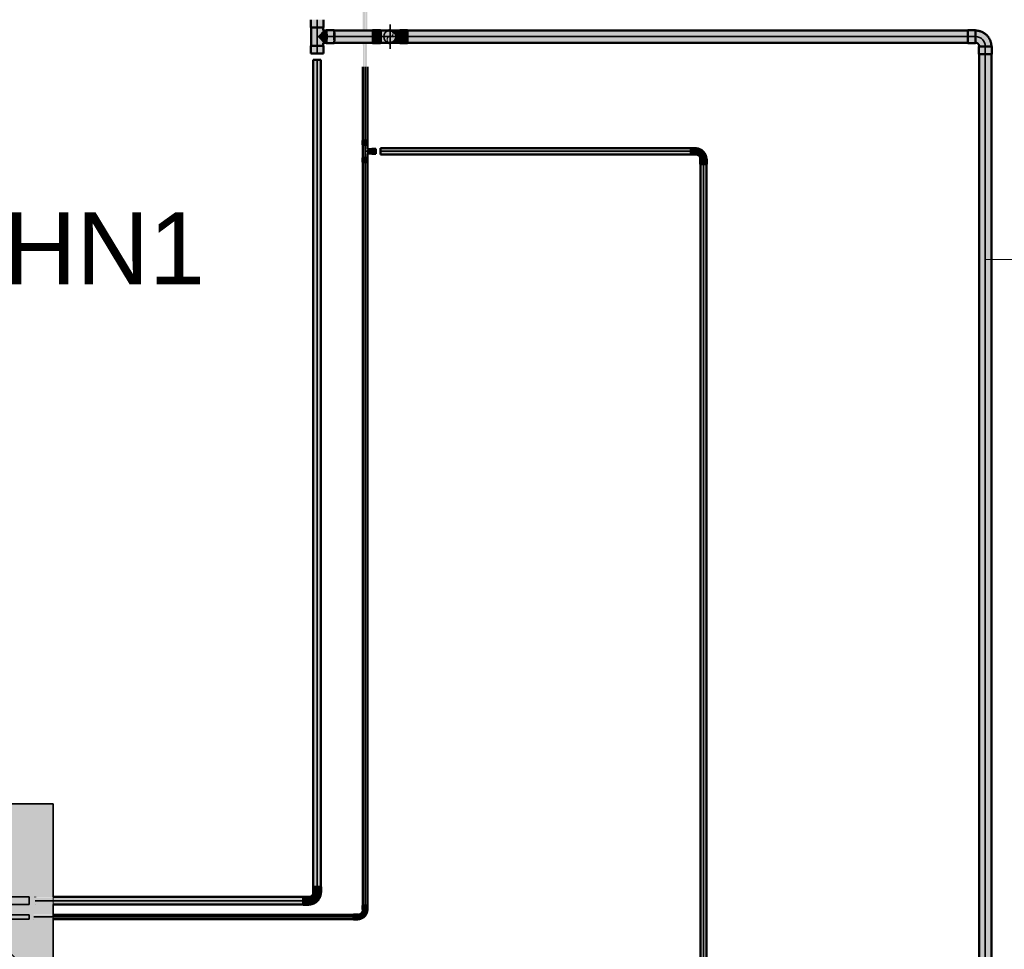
# Model space of a CAD drawing. Header units: millimetres. Extents: x -31934 to 32637, y -11608 to 10611.
# Tile 48 of 59: x 21453 to 23504, y -6554 to -4618. Entities that reach past the tile are written whole.
import ezdxf

# ---------------------------------------------------------------- set-up
doc = ezdxf.new("R2010")
doc.units = ezdxf.units.MM
doc.linetypes.add('Centro', pattern=[30, 12, -6, 6, -6])
doc.linetypes.add('Oculto 1_5', pattern=[2.2, 1.5, -0.7])
for name, color, linetype, lineweight in [('A-DETL', 90, 'Oculto 1_5', 9), ('M-EQPM', 50, 'Continuous', 35), ('M-EQPM-IDEN', 50, 'Continuous', 9), ('P-PIPE', 3, 'Continuous', 50), ('P-PIPE-CNTR', 3, 'Centro', 35), ('P-PIPE-IDEN', 2, 'Continuous', 9)]:
    doc.layers.add(name, color=color, linetype=linetype, lineweight=lineweight)
doc.styles.add('Arial', font='arial.ttf', dxfattribs={"height": 150})

# ---------------------------------------------------------------- blocks, each defined once
blk = doc.blocks.new('Cotovelo - Soldado - CU - Padrão-1101247-PAVIMENTO TÉRREO TUBULAÇÃO FRIGORIGENA')
at = {"layer": 'P-PIPE', "lineweight": 9}
for points in [[(-13.4, 20.3), (13.4, 20.3), (12.9, 36.4), (-13.4, 36.4)], [(-36.4, -13.4), (-20.3, -12.9), (-20.3, 13.4), (-36.4, 12.9), (-36.4, -12.9)], [(-20.3, -11.8), (-20.3, -11.9), (-13.1, -10.8), (-3.8, -8.3), (8.5, 4.7), (11.6, 20.3), (-11.9, 20.3), (-12.9, 19.8), (-14.9, 14.9), (-20.3, 12.7), (-20.3, 11.6), (-20.3, -11.6)]]:
    blk.add_hatch(color=160, dxfattribs=at).paths.add_polyline_path(points)
at = {"layer": 'P-PIPE', "color": 5}
for p, q in [((-13.4, 36.4), (-13.4, 20.3)), ((13.4, 36.4), (-13.4, 36.4)), ((13.4, 20.3), (13.4, 36.4)), ((-20.3, 13.4), (-36.4, 13.4)), ((-36.4, 13.4), (-36.4, -13.4)), ((-20.3, -13.4), (-20.3, 13.4)), ((-13.4, 20.3), (13.4, 20.3)), ((-36.4, -13.4), (-20.3, -13.4))]:
    blk.add_line(p, q, dxfattribs=at)
at = {"layer": 'P-PIPE', "color": 5, "flags": 128}
for points in [[(-12.7, 20.3), (-12.7, 20), (-12.7, 19.7), (-12.8, 19.4), (-12.8, 19.1), (-12.9, 18.8), (-12.9, 18.5), (-13, 18.2), (-13.1, 17.9), (-13.2, 17.6), (-13.3, 17.3), (-13.4, 17), (-13.6, 16.8), (-13.7, 16.5), (-13.9, 16.3), (-14, 16), (-14.2, 15.8), (-14.4, 15.5), (-14.6, 15.3), (-14.8, 15.1), (-15, 14.8), (-15.2, 14.6), (-15.4, 14.4), (-15.7, 14.2), (-15.9, 14.1), (-16.2, 13.9), (-16.4, 13.7), (-16.7, 13.6), (-17, 13.5), (-17.2, 13.3), (-17.5, 13.2), (-17.8, 13.1), (-18.1, 13), (-18.4, 12.9), (-18.7, 12.9), (-19, 12.8), (-19.3, 12.8), (-19.6, 12.7), (-19.9, 12.7), (-20.2, 12.7), (-20.3, 12.7)], [(-20.3, -12.7), (-19, -12.7), (-17.6, -12.6), (-16.3, -12.5), (-15, -12.3), (-13.7, -12), (-12.4, -11.8), (-11.2, -11.4), (-9.9, -11), (-8.7, -10.6), (-7.4, -10.1), (-6.2, -9.6), (-5, -9), (-3.9, -8.3), (-2.8, -7.7), (-1.7, -6.9), (-0.6, -6.2), (0.5, -5.4), (1.5, -4.5), (2.4, -3.6), (3.4, -2.7), (4.3, -1.7), (5.1, -0.7), (6, 0.3), (6.7, 1.4), (7.5, 2.5), (8.2, 3.6), (8.8, 4.7), (9.4, 5.9), (10, 7.1), (10.5, 8.3), (10.9, 9.6), (11.3, 10.8), (11.7, 12.1), (12, 13.4), (12.2, 14.7), (12.4, 16), (12.6, 17.3), (12.7, 18.6), (12.7, 19.9), (12.7, 20.3)]]:
    blk.add_lwpolyline(points, dxfattribs=at)
blk = doc.blocks.new('Midea_VRF_Indoor_4-way Cassette_MI-90_100_112_140_Q4_DHN1-D _2nd DC_ - MI2-112Q4DHN1-V6-PAVIMENTO TÉRREO TUBULAÇÃO FRIGORIGENA')
at = {"layer": 'M-EQPM', "linetype": 'Oculto 1_5', "lineweight": 9}
h = blk.add_hatch(color=256, dxfattribs=at)
h.paths.add_polyline_path([(129.4, -475), (475, -475), (475, 234.6), (434.7, 235.3), (434.7, 244.2), (475, 244.2), (475, 265.3), (437.7, 266.3), (437.7, 281.1), (475, 281.1), (475, 475), (-475, 475), (-475, -475), (-229.6, -475)])
h.paths.add_polyline_path([(229.6, -440.4), (-229.6, -440.4), (-415, -255), (-415, 255), (-206.4, 463.6), (206.4, 463.6), (335, 335), (335, 281.2), (425, 280.1), (425, 265.3), (335, 265.3), (335, 244.2), (425, 243.5), (425, 234.6), (335, 234.6), (335, 215), (425, 125), (425, -165), (335, -255), (335, -269), (425, -269.5), (425, -301), (335, -301), (335, -335)])
for points in [[(-229.6, -440.4), (229.6, -440.4), (335, -335), (335, -255), (425, -165), (425, 125), (335, 215), (335, 335), (206.4, 463.6), (-206.4, 463.6), (-415, 255), (-415, -255)], [(425, 265.3), (425, 281.2), (335, 280.1), (335, 265.3)], [(335, 234.6), (425, 235.3), (425, 244.2), (335, 243.5), (335, 234.8)], [(335, -301), (425, -300.5), (425, -269), (335, -269.5), (335, -300.5)]]:
    blk.add_hatch(color=256, dxfattribs=at).paths.add_polyline_path(points)
at = {"layer": 'A-DETL'}
for p, q in [((475, 265.3), (475, 281.1)), ((475, 281.1), (475, 265.3)), ((425, 244), (425, 244.2)), ((425, 234.6), (425, 234.8)), ((475, 234.9), (475, 243.9)), ((475, 243.9), (475, 234.9))]:
    blk.add_line(p, q, dxfattribs=at)
at = {"layer": 'M-EQPM'}
for p, q in [((0, 475), (-475, 475)), ((-475, 475), (-475, -475)), ((-475, -475), (-475, 475)), ((-475, 475), (475, 475)), ((475, 475), (0, 475)), ((475, 281.1), (475, 475)), ((475, 475), (475, 281.1)), ((-206.4, 463.6), (-415, 255)), ((-415, 255), (-206.4, 463.6)), ((206.4, 463.6), (-206.4, 463.6)), ((-206.4, 463.6), (206.4, 463.6)), ((335, 335), (206.4, 463.6)), ((206.4, 463.6), (335, 335)), ((335, 215), (335, 335)), ((335, 335), (335, 215)), ((425, 281.2), (335, 281.2)), ((425, 265.3), (425, 281.2)), ((-415, 255), (-415, -255)), ((-415, -255), (-415, 255)), ((335, 265.3), (425, 265.3)), ((475, 244), (475, 265.3)), ((475, 265.3), (475, 244)), ((425, 244.2), (335, 244.2)), ((335, 234.6), (425, 234.6)), ((425, 234.6), (425, 244.2)), ((475, -475), (475, 234.8)), ((475, 234.8), (475, -475)), ((425, 125), (335, 215)), ((335, 215), (425, 125)), ((425, -165), (425, 125)), ((425, 125), (425, -165)), ((335, -255), (425, -165)), ((425, -165), (335, -255)), ((-415, -255), (-229.6, -440.4)), ((-229.6, -440.4), (-415, -255)), ((335, -335), (335, -255)), ((335, -255), (335, -335)), ((425, -269), (335, -269)), ((425, -301), (425, -269)), ((335, -301), (425, -301)), ((229.6, -440.4), (335, -335)), ((335, -335), (229.6, -440.4)), ((-229.6, -440.4), (229.6, -440.4)), ((229.6, -440.4), (-229.6, -440.4)), ((-475, -475), (475, -475)), ((475, -475), (-475, -475))]:
    blk.add_line(p, q, dxfattribs=at)
blk = doc.blocks.new('Cotovelo - Soldado - CU - Padrão-V80-PAVIMENTO TÉRREO TUBULAÇÃO FRIGORIGENA')
at = {"layer": 'P-PIPE', "lineweight": 9}
for points in [[(22058.7, -6459.9), (22067.7, -6457.6), (22076.9, -6448.3), (22079.3, -6439.4), (22078.3, -6435.7), (22065, -6435.8), (22064.3, -6435.9), (22061.7, -6442.3), (22055.7, -6445.6), (22055.1, -6446.4), (22055.1, -6459.1)], [(22072.4, -6435.7), (22080.6, -6435.7), (22079.7, -6424), (22064.2, -6424), (22065, -6435.7), (22070.2, -6435.7)], [(22055.1, -6461.2), (22055.1, -6444.8), (22043.4, -6445.6), (22043.4, -6461.2)]]:
    blk.add_hatch(color=160, dxfattribs=at).paths.add_polyline_path(points)
at = {"layer": 'A-DETL', "color": 160, "linetype": 'Continuous'}
blk.add_line((22055.2, -6445.1), (22055.1, -6445.1), dxfattribs=at)
at = {"layer": 'P-PIPE', "color": 5}
for p, q in [((22063.9, -6424), (22063.9, -6435.7)), ((22080.9, -6424), (22063.9, -6424)), ((22064.2, -6424), (22063.9, -6424)), ((22063.9, -6435.7), (22064.2, -6435.7)), ((22063.9, -6435.7), (22080.9, -6435.7)), ((22080.9, -6424), (22080.6, -6424)), ((22080.6, -6435.7), (22080.9, -6435.7)), ((22080.9, -6435.7), (22080.9, -6424)), ((22055.1, -6444.5), (22043.4, -6444.5)), ((22043.4, -6461.5), (22055.1, -6461.5))]:
    blk.add_line(p, q, dxfattribs=at)
at = {"layer": 'P-PIPE', "color": 5, "flags": 128}
for points in [[(22055.1, -6460.9), (22056.1, -6460.9), (22057.1, -6460.9), (22058.1, -6460.8), (22059.1, -6460.6), (22060.1, -6460.4), (22061.1, -6460.2), (22062, -6460), (22063, -6459.7), (22064, -6459.3), (22064.9, -6458.9), (22065.8, -6458.5), (22066.7, -6458.1), (22067.6, -6457.6), (22068.5, -6457.1), (22069.3, -6456.5), (22070.1, -6455.9), (22070.9, -6455.3), (22071.7, -6454.7), (22072.5, -6454), (22073.2, -6453.3), (22073.9, -6452.5), (22074.5, -6451.8), (22075.1, -6451), (22075.7, -6450.2), (22076.3, -6449.3), (22076.8, -6448.5), (22077.3, -6447.6), (22077.8, -6446.7), (22078.2, -6445.8), (22078.6, -6444.8), (22078.9, -6443.9), (22079.2, -6442.9), (22079.5, -6441.9), (22079.7, -6441), (22079.9, -6440), (22080.1, -6439), (22080.2, -6438), (22080.3, -6437), (22080.3, -6436), (22080.3, -6435.7)], [(22064.4, -6435.7), (22064.4, -6436.1), (22064.4, -6436.4), (22064.4, -6436.8), (22064.3, -6437.2), (22064.3, -6437.5), (22064.2, -6437.9), (22064.1, -6438.3), (22064, -6438.6), (22063.8, -6439), (22063.7, -6439.3), (22063.5, -6439.7), (22063.4, -6440), (22063.2, -6440.3), (22063, -6440.7), (22062.8, -6441), (22062.6, -6441.3), (22062.4, -6441.6), (22062.1, -6441.9), (22061.9, -6442.1), (22061.6, -6442.4), (22061.3, -6442.7), (22061, -6442.9), (22060.7, -6443.1), (22060.4, -6443.4), (22060.1, -6443.6), (22059.8, -6443.8), (22059.5, -6444), (22059.1, -6444.1), (22058.8, -6444.3), (22058.5, -6444.4), (22058.1, -6444.6), (22057.7, -6444.7), (22057.4, -6444.8), (22057, -6444.9), (22056.6, -6444.9), (22056.3, -6445), (22055.9, -6445), (22055.5, -6445.1), (22055.2, -6445.1), (22055.1, -6445.1)]]:
    blk.add_lwpolyline(points, dxfattribs=at)
at = {"layer": 'P-PIPE', "color": 5}
for centre, start_param, end_param in [((22043.4, -6453), 3.141593, 6.283185), ((22043.4, -6453), 0, 0.261799), ((22043.4, -6453), 2.879793, 3.141593), ((22055.1, -6453), 0, 0.261799), ((22055.1, -6453), 3.141593, 6.283185), ((22055.1, -6453), 2.879793, 3.141593)]:
    blk.add_ellipse(centre, major_axis=(0, 8.49), ratio=0.000014, start_param=start_param, end_param=end_param, dxfattribs=at)
blk = doc.blocks.new('Cotovelo - Soldado - CU - Padrão-V81-PAVIMENTO TÉRREO TUBULAÇÃO FRIGORIGENA')
at = {"layer": 'P-PIPE', "lineweight": 9}
for points in [[(22160.1, -6490.3), (22171.2, -6485.7), (22175.9, -6474.5), (22173.7, -6471.4), (22168.7, -6472), (22167.6, -6471.4), (22164.5, -6478.9), (22157.9, -6482.2), (22157, -6483.2), (22157.7, -6489.4)], [(22176.9, -6471.4), (22176.1, -6462.8), (22167.8, -6462.8), (22168.7, -6471.4), (22176.1, -6471.4)], [(22157, -6491.4), (22157, -6482.2), (22148.3, -6483.1), (22148.3, -6491.4)]]:
    blk.add_hatch(color=20, dxfattribs=at).paths.add_polyline_path(points)
at = {"layer": 'A-DETL', "color": 20, "linetype": 'Continuous'}
for p, q in [((22167.3, -6462.8), (22167.1, -6462.8)), ((22167.3, -6462.8), (22167.1, -6462.8)), ((22167.1, -6471.4), (22167.3, -6471.4)), ((22167.1, -6471.4), (22167.3, -6471.4)), ((22177.6, -6462.8), (22177.4, -6462.8)), ((22177.4, -6471.4), (22177.6, -6471.4)), ((22177.6, -6462.8), (22177.4, -6462.8)), ((22177.4, -6471.4), (22177.6, -6471.4)), ((22157.1, -6482), (22157, -6482))]:
    blk.add_line(p, q, dxfattribs=at)
for centre, start_param, end_param in [((22148.3, -6486.8), 6.021386, 6.283185), ((22148.3, -6486.8), 0, 0.261799), ((22157, -6486.8), 0, 0.261799), ((22157, -6486.8), 6.021386, 6.283185), ((22148.3, -6486.8), 3.141593, 3.403392), ((22148.3, -6486.8), 2.879793, 3.141593), ((22157, -6486.8), 2.879793, 3.141593), ((22157, -6486.8), 3.141593, 3.403392)]:
    blk.add_ellipse(centre, major_axis=(0, 5.26), ratio=0.000065, start_param=start_param, end_param=end_param, dxfattribs=at)
at = {"layer": 'P-PIPE', "color": 1}
for p, q in [((22157, -6481.5), (22148.3, -6481.5)), ((22167.1, -6462.8), (22167.1, -6471.4)), ((22177.6, -6462.8), (22167.1, -6462.8)), ((22167.8, -6462.8), (22167.1, -6462.8)), ((22167.1, -6471.4), (22167.3, -6471.4)), ((22167.1, -6471.4), (22177.6, -6471.4)), ((22167.6, -6471.4), (22167.9, -6471.4)), ((22176.8, -6471.4), (22177.1, -6471.4)), ((22176.8, -6471.4), (22177.1, -6471.4)), ((22177.6, -6462.8), (22176.9, -6462.8)), ((22176.9, -6471.4), (22177.6, -6471.4)), ((22177.6, -6471.4), (22177.6, -6462.8)), ((22148.3, -6492.1), (22157, -6492.1))]:
    blk.add_line(p, q, dxfattribs=at)
at = {"layer": 'P-PIPE', "color": 1, "flags": 128}
for points in [[(22157, -6491.6), (22157.8, -6491.5), (22158.6, -6491.5), (22159.4, -6491.4), (22160.2, -6491.3), (22161, -6491.2), (22161.8, -6491), (22162.6, -6490.8), (22163.3, -6490.5), (22164.1, -6490.3), (22164.9, -6490), (22165.6, -6489.6), (22166.3, -6489.3), (22167, -6488.9), (22167.7, -6488.5), (22168.4, -6488), (22169, -6487.6), (22169.7, -6487.1), (22170.3, -6486.6), (22170.9, -6486), (22171.4, -6485.5), (22172, -6484.9), (22172.5, -6484.3), (22173, -6483.6), (22173.5, -6483), (22173.9, -6482.3), (22174.4, -6481.6), (22174.8, -6480.9), (22175.1, -6480.2), (22175.5, -6479.5), (22175.8, -6478.7), (22176, -6478), (22176.3, -6477.2), (22176.5, -6476.4), (22176.7, -6475.7), (22176.8, -6474.9), (22177, -6474.1), (22177.1, -6473.3), (22177.1, -6472.5), (22177.1, -6471.7), (22177.1, -6471.4)], [(22167.6, -6471.4), (22167.6, -6471.9), (22167.6, -6472.3), (22167.5, -6472.7), (22167.5, -6473.1), (22167.4, -6473.6), (22167.3, -6474), (22167.2, -6474.4), (22167.1, -6474.8), (22166.9, -6475.2), (22166.8, -6475.6), (22166.6, -6476), (22166.4, -6476.3), (22166.2, -6476.7), (22166, -6477.1), (22165.8, -6477.4), (22165.5, -6477.8), (22165.3, -6478.1), (22165, -6478.4), (22164.7, -6478.7), (22164.4, -6479), (22164.1, -6479.3), (22163.8, -6479.6), (22163.4, -6479.9), (22163.1, -6480.1), (22162.7, -6480.4), (22162.4, -6480.6), (22162, -6480.8), (22161.6, -6481), (22161.3, -6481.2), (22160.9, -6481.3), (22160.5, -6481.5), (22160.1, -6481.6), (22159.7, -6481.7), (22159.2, -6481.8), (22158.8, -6481.9), (22158.4, -6482), (22158, -6482), (22157.6, -6482), (22157.1, -6482), (22157, -6482)]]:
    blk.add_lwpolyline(points, dxfattribs=at)
at = {"layer": 'P-PIPE', "color": 1}
for centre, major_axis, start_param, end_param in [((22148.3, -6486.8), (0, 5.26), 3.141593, 6.283185), ((22148.3, -6486.8), (0, 5.26), 0, 0.523599), ((22157, -6486.8), (0, 5.26), 0, 0.261799), ((22157, -6486.8), (0, 5.26), 3.141593, 6.283185), ((22148.3, -6486.8), (0, 5.26), 2.617994, 3.141593), ((22157, -6486.8), (0, 4.76), 5.934119, 6.283185), ((22157, -6486.8), (0, 4.76), 3.141593, 3.490659), ((22157, -6486.8), (0, 4.76), 2.792527, 3.141593), ((22157, -6486.8), (0, 5.26), 2.617994, 3.141593)]:
    blk.add_ellipse(centre, major_axis=major_axis, ratio=0.000065, start_param=start_param, end_param=end_param, dxfattribs=at)
blk = doc.blocks.new('Cotovelo - Soldado - CU - Padrão-V83-PAVIMENTO TÉRREO TUBULAÇÃO FRIGORIGENA')
at = {"layer": 'P-PIPE', "lineweight": 9}
for points in [[(22224.4, -4666.4), (22230.4, -4664.5), (22235.4, -4660.4), (22236.7, -4657.1), (22237.8, -4653), (22236, -4646.3), (22228.4, -4640.3), (22224.4, -4639.6), (22225.4, -4640.4), (22231.1, -4642.3), (22235.4, -4646.9), (22237, -4652), (22236.6, -4656.5), (22233.4, -4662), (22227.3, -4665.3), (22223.4, -4665.5), (22222.7, -4665.9)], [(22234, -4665.7), (22244.7, -4664), (22244.7, -4653), (22237.8, -4653), (22234.5, -4661.7), (22231.4, -4663.9), (22230.6, -4665.7), (22232.8, -4665.7)], [(22243.1, -4653), (22244.7, -4653), (22244.7, -4640.5), (22234, -4642), (22231.9, -4642.2), (22237.1, -4649.1), (22239.4, -4653)], [(22244.7, -4653), (22260.9, -4653), (22260.9, -4639.6), (22244.7, -4640.1), (22244.7, -4651.9)], [(22244.7, -4666.4), (22260.9, -4665.9), (22260.9, -4653), (22244.7, -4654.1), (22244.7, -4665.9)]]:
    blk.add_hatch(color=160, dxfattribs=at).paths.add_polyline_path(points)
at = {"layer": 'A-DETL', "color": 160, "linetype": 'Continuous', "flags": 128}
for points in [[(22211.7, -4653), (22211.7, -4652.5), (22211.8, -4652), (22211.8, -4651.5), (22211.9, -4651), (22212, -4650.5), (22212.1, -4650), (22212.2, -4649.5), (22212.4, -4649), (22212.6, -4648.5), (22212.7, -4648.1), (22212.9, -4647.6), (22213.2, -4647.1), (22213.4, -4646.7), (22213.7, -4646.3), (22214, -4645.8), (22214.3, -4645.4), (22214.6, -4645), (22214.9, -4644.6), (22215.2, -4644.2), (22215.6, -4643.9), (22216, -4643.5), (22216.3, -4643.2), (22216.7, -4642.9), (22217.2, -4642.6), (22217.6, -4642.3), (22218, -4642), (22218.5, -4641.8), (22218.9, -4641.6), (22219.4, -4641.4), (22219.8, -4641.2)], [(22222.2, -4665.5), (22221.9, -4665.4), (22221.4, -4665.3), (22220.9, -4665.2), (22220.4, -4665.1), (22220, -4664.9), (22219.5, -4664.7), (22219, -4664.5), (22218.6, -4664.3), (22218.1, -4664), (22217.7, -4663.8), (22217.3, -4663.5), (22216.9, -4663.2), (22216.5, -4662.9), (22216.1, -4662.5), (22215.7, -4662.2), (22215.3, -4661.8), (22215, -4661.5), (22214.7, -4661.1), (22214.3, -4660.7), (22214, -4660.3), (22213.8, -4659.9), (22213.5, -4659.4), (22213.2, -4659), (22213, -4658.5), (22212.8, -4658.1), (22212.6, -4657.6), (22212.4, -4657.1), (22212.3, -4656.6), (22212.1, -4656.2), (22212, -4655.7), (22211.9, -4655.2), (22211.8, -4654.7), (22211.8, -4654.2), (22211.8, -4653.6), (22211.7, -4653.1), (22211.7, -4653)], [(22220.3, -4641), (22220.8, -4640.8), (22221.3, -4640.7), (22221.8, -4640.6), (22222.2, -4640.5)], [(22225, -4640.3), (22225.2, -4640.3), (22225.5, -4640.3), (22225.7, -4640.3), (22226, -4640.3), (22226.4, -4640.3), (22226.7, -4640.3), (22227.1, -4640.3), (22227.5, -4640.3)], [(22225.3, -4665.7), (22225.1, -4665.7), (22225, -4665.7)]]:
    blk.add_lwpolyline(points, dxfattribs=at)
at = {"layer": 'A-DETL', "color": 160, "linetype": 'Continuous'}
for start, end in [(105, 180), (180, 255), (105, 150), (195, 225), (240, 255)]:
    blk.add_arc((22224.4, -4653), 13.4, start, end, dxfattribs=at)
at = {"layer": 'P-PIPE', "color": 5}
for p, q in [((22219.8, -4641.2), (22220.3, -4641)), ((22222.8, -4640.4), (22223.3, -4640.4)), ((22260.9, -4639.6), (22244.7, -4639.6)), ((22244.7, -4639.6), (22244.7, -4653)), ((22244.7, -4653), (22244.7, -4666.4)), ((22260.9, -4653), (22260.9, -4639.6)), ((22260.9, -4666.4), (22260.9, -4653)), ((22244.7, -4666.4), (22260.9, -4666.4))]:
    blk.add_line(p, q, dxfattribs=at)
at = {"layer": 'P-PIPE', "color": 5, "flags": 128}
for points in [[(22227.5, -4640.3), (22228, -4640.3), (22228.5, -4640.3), (22228.9, -4640.3)], [(22229.5, -4640.3), (22230, -4640.3), (22230.6, -4640.3), (22231.2, -4640.3), (22231.8, -4640.3), (22232.4, -4640.3), (22233.1, -4640.3), (22233.8, -4640.3), (22234.4, -4640.3), (22235.2, -4640.3), (22235.9, -4640.3), (22236.6, -4640.3), (22237.4, -4640.3), (22238.1, -4640.3), (22238.9, -4640.3), (22239.7, -4640.3), (22240.5, -4640.3), (22241.3, -4640.3), (22242.1, -4640.3), (22242.9, -4640.3), (22243.7, -4640.3), (22244.5, -4640.3), (22244.7, -4640.3)], [(22223.4, -4665.7), (22222.9, -4665.6), (22222.4, -4665.5)], [(22244.7, -4665.7), (22243.9, -4665.7), (22243.1, -4665.7), (22242.3, -4665.7), (22241.5, -4665.7), (22240.7, -4665.7), (22239.9, -4665.7), (22239.1, -4665.7), (22238.3, -4665.7), (22237.6, -4665.7), (22236.8, -4665.7), (22236.1, -4665.7), (22235.4, -4665.7), (22234.6, -4665.7), (22233.9, -4665.7), (22233.3, -4665.7), (22232.6, -4665.7), (22232, -4665.7), (22231.3, -4665.7), (22230.7, -4665.7), (22230.2, -4665.7), (22229.6, -4665.7), (22229.1, -4665.7), (22228.6, -4665.7), (22228.1, -4665.7), (22227.7, -4665.7), (22227.2, -4665.7), (22226.8, -4665.7), (22226.5, -4665.7), (22226.1, -4665.7), (22225.8, -4665.7), (22225.5, -4665.7), (22225.3, -4665.7)]]:
    blk.add_lwpolyline(points, dxfattribs=at)
at = {"layer": 'P-PIPE', "color": 5}
for start, end in [(0, 105), (90, 105), (255, 0), (30, 60), (330, 0), (255, 270), (285, 315)]:
    blk.add_arc((22224.4, -4653), 13.4, start, end, dxfattribs=at)
blk = doc.blocks.new('Cotovelo - Soldado - CU - Padrão-V122-PAVIMENTO TÉRREO TUBULAÇÃO FRIGORIGENA')
at = {"layer": 'P-PIPE', "lineweight": 9}
for points in [[(-6.6, 26.5), (-6, 16.3), (6.6, 16.3), (6, 26.5), (-6, 26.5)], [(-26.5, -6.6), (-16.3, -6), (-16.3, 6.6), (-26.5, 6), (-26.5, -6)], [(-16.3, -3.2), (-16.3, -4.9), (-12.9, -5.4), (-5, -3.2), (-5.2, -1.5), (-2.5, -0.8), (3.3, 5), (5.4, 12.9), (4.5, 16.3), (-4.9, 16.3), (-4.9, 14.4), (-6.6, 15.6), (-9.3, 9.3), (-15.7, 6), (-16.3, 6), (-16.3, -1.8)]]:
    blk.add_hatch(color=20, dxfattribs=at).paths.add_polyline_path(points)
at = {"layer": 'A-DETL', "color": 20, "linetype": 'Continuous'}
blk.add_line((-16.2, 6.3), (-16.3, 6.3), dxfattribs=at)
at = {"layer": 'P-PIPE', "color": 1}
for p, q in [((-6.9, 26.5), (-6.9, 16.3)), ((6.9, 26.5), (-6.9, 26.5)), ((-6.6, 26.5), (-6.9, 26.5)), ((6.9, 26.5), (6.6, 26.5)), ((6.9, 16.3), (6.9, 26.5)), ((-16.3, 6.9), (-26.5, 6.9)), ((-26.5, 6.9), (-26.5, -6.9)), ((-26.5, 6.9), (-26.5, 6.6)), ((-16.3, 6.6), (-16.3, 6.9)), ((-16.3, -6.9), (-16.3, 6.9)), ((-6.9, 16.3), (-6.6, 16.3)), ((-6.9, 16.3), (6.9, 16.3)), ((6.6, 16.3), (6.9, 16.3)), ((-26.5, -6.6), (-26.5, -6.9)), ((-26.5, -6.9), (-16.3, -6.9)), ((-16.3, -6.9), (-16.3, -6.6))]:
    blk.add_line(p, q, dxfattribs=at)
at = {"layer": 'P-PIPE', "color": 1, "flags": 128}
for points in [[(-6.4, 16.3), (-6.4, 15.9), (-6.4, 15.5), (-6.4, 15.1), (-6.5, 14.7), (-6.5, 14.4), (-6.6, 14), (-6.7, 13.6), (-6.9, 13.2), (-7, 12.8), (-7.1, 12.4), (-7.3, 12.1), (-7.5, 11.7), (-7.7, 11.4), (-7.9, 11), (-8.1, 10.7), (-8.3, 10.4), (-8.6, 10.1), (-8.8, 9.8), (-9.1, 9.5), (-9.4, 9.2), (-9.7, 8.9), (-10, 8.6), (-10.3, 8.4), (-10.6, 8.2), (-10.9, 7.9), (-11.3, 7.7), (-11.6, 7.5), (-12, 7.3), (-12.3, 7.2), (-12.7, 7), (-13.1, 6.9), (-13.5, 6.8), (-13.9, 6.7), (-14.2, 6.6), (-14.6, 6.5), (-15, 6.4), (-15.4, 6.4), (-15.8, 6.4), (-16.2, 6.3), (-16.3, 6.3)], [(-16.3, -6.4), (-15.4, -6.3), (-14.5, -6.3), (-13.6, -6.2), (-12.7, -6.1), (-11.8, -5.9), (-10.9, -5.7), (-10.1, -5.5), (-9.2, -5.2), (-8.3, -4.9), (-7.5, -4.6), (-6.7, -4.2), (-5.9, -3.8), (-5.1, -3.4), (-4.3, -2.9), (-3.5, -2.4), (-2.8, -1.9), (-2.1, -1.3), (-1.4, -0.7), (-0.7, -0.1), (-0.1, 0.5), (0.6, 1.2), (1.1, 1.9), (1.7, 2.6), (2.2, 3.3), (2.8, 4.1), (3.2, 4.9), (3.7, 5.6), (4.1, 6.5), (4.5, 7.3), (4.8, 8.1), (5.1, 9), (5.4, 9.8), (5.6, 10.7), (5.8, 11.6), (6, 12.5), (6.2, 13.4), (6.3, 14.3), (6.3, 15.2), (6.3, 16.1), (6.3, 16.3)]]:
    blk.add_lwpolyline(points, dxfattribs=at)
blk = doc.blocks.new('Cotovelo - Soldado - CU - Padrão-1102659-PAVIMENTO TÉRREO TUBULAÇÃO FRIGORIGENA')
at = {"layer": 'P-PIPE', "lineweight": 9}
for points in [[(22204.2, -4666.4), (22204.7, -4664.6), (22205.1, -4653), (22189, -4653), (22188.1, -4666.4), (22199.4, -4666.4)], [(22199.4, -4653), (22205.1, -4653), (22204.2, -4639.6), (22188.4, -4640.1), (22189, -4649.5), (22189, -4653)], [(22208.5, -4653), (22236.3, -4652.2), (22235.4, -4646.9), (22232.8, -4644.3), (22230.8, -4642), (22223.4, -4640.5), (22220.9, -4641.3), (22217.7, -4640.5), (22215.7, -4641.3), (22204.7, -4641.4), (22205.1, -4653)], [(22218.8, -4665.6), (22230.8, -4664), (22236.4, -4657.3), (22235.4, -4653), (22205.1, -4653), (22205, -4665.4), (22223.4, -4663.5), (22219.1, -4665.5)], [(22188.5, -4664.6), (22188.6, -4664), (22188.6, -4664)]]:
    blk.add_hatch(color=160, dxfattribs=at).paths.add_polyline_path(points)
at = {"layer": 'A-DETL', "color": 160, "linetype": 'Continuous'}
for p, q in [((22223.9, -4640.3), (22223.8, -4640.3)), ((22223.7, -4665.7), (22223.9, -4665.7))]:
    blk.add_line(p, q, dxfattribs=at)
for start_param, end_param in [(0.261799, 1.570796), (1.570796, 2.879793)]:
    blk.add_ellipse((22188.1, -4653), major_axis=(0, 13.4), ratio=0.069845, start_param=start_param, end_param=end_param, dxfattribs=at)
at = {"layer": 'P-PIPE', "color": 5}
for p, q in [((22204.2, -4639.6), (22188.1, -4639.6)), ((22188.1, -4666.4), (22204.2, -4666.4))]:
    blk.add_line(p, q, dxfattribs=at)
at = {"layer": 'P-PIPE', "color": 5, "flags": 128}
for points in [[(22224.4, -4640.3), (22224.4, -4640.3), (22224.4, -4640.3), (22224.3, -4640.3), (22224.2, -4640.3), (22224, -4640.3), (22223.8, -4640.3), (22223.6, -4640.3), (22223.3, -4640.3), (22223, -4640.3), (22222.7, -4640.3), (22222.4, -4640.3), (22222, -4640.3), (22221.6, -4640.3), (22221.1, -4640.3), (22220.6, -4640.3), (22220.1, -4640.3), (22219.6, -4640.3), (22219, -4640.3), (22218.5, -4640.3), (22217.8, -4640.3), (22217.2, -4640.3), (22216.5, -4640.3), (22215.9, -4640.3), (22215.2, -4640.3), (22214.4, -4640.3), (22213.7, -4640.3), (22212.9, -4640.3), (22212.2, -4640.3), (22211.4, -4640.3), (22210.6, -4640.3), (22209.8, -4640.3), (22208.9, -4640.3), (22208.1, -4640.3), (22207.2, -4640.3), (22206.4, -4640.3), (22205.5, -4640.3), (22204.7, -4640.3), (22204.2, -4640.3)], [(22204.2, -4665.7), (22205.1, -4665.7), (22205.9, -4665.7), (22206.8, -4665.7), (22207.7, -4665.7), (22208.5, -4665.7), (22209.3, -4665.7), (22210.1, -4665.7), (22211, -4665.7), (22211.8, -4665.7), (22212.5, -4665.7), (22213.3, -4665.7), (22214.1, -4665.7), (22214.8, -4665.7), (22215.5, -4665.7), (22216.2, -4665.7), (22216.9, -4665.7), (22217.5, -4665.7), (22218.1, -4665.7), (22218.7, -4665.7), (22219.3, -4665.7), (22219.9, -4665.7), (22220.4, -4665.7), (22220.9, -4665.7), (22221.3, -4665.7), (22221.8, -4665.7), (22222.2, -4665.7), (22222.5, -4665.7), (22222.9, -4665.7), (22223.2, -4665.7), (22223.5, -4665.7), (22223.7, -4665.7), (22223.9, -4665.7), (22224.1, -4665.7), (22224.2, -4665.7), (22224.3, -4665.7), (22224.4, -4665.7), (22224.4, -4665.7), (22224.4, -4665.7)]]:
    blk.add_lwpolyline(points, dxfattribs=at)
at = {"layer": 'P-PIPE', "color": 5}
for radius, start, end in [(13.4, 0, 105), (13.4, 0, 105), (13.4, 255, 0), (13.4, 255, 0), (12.7, 0, 100), (12.7, 260, 0)]:
    blk.add_arc((22224.4, -4653), radius, start, end, dxfattribs=at)
for centre, start_param, end_param in [((22188.1, -4653), 4.712389, 6.544985), ((22188.1, -4653), 2.879793, 4.712389), ((22204.2, -4653), 4.712389, 6.283185), ((22204.2, -4653), 3.141593, 4.712389)]:
    blk.add_ellipse(centre, major_axis=(0, 13.4), ratio=0.069845, start_param=start_param, end_param=end_param, dxfattribs=at)

msp = doc.modelspace()

# ---------------------------------------------------------------- hatches: boundary and pattern name
at = {"layer": 'P-PIPE'}
h = msp.add_hatch(color=10, dxfattribs=at)
h.paths.add_polyline_path([(22172.374, -4869.378), (22171.258, -4665.699), (22167.614, -4665.699), (22168.679, -4869.378), (22171.142, -4869.378)])
h.paths.add_polyline_path([(22167.631, -4640.299), (22172.374, -4640.299), (22172.374, -2710.827), (22167.614, -2710.827), (22167.614, -4640.299)])
h = msp.add_hatch(color=10, dxfattribs=at)
h.paths.add_polyline_path([(22172.374, -4869.378), (22177.134, -4869.378), (22176.496, -4665.699), (22172.374, -4665.699), (22172.374, -4771.585)])
h.paths.add_polyline_path([(22177.134, -4640.299), (22176.09, -2710.827), (22172.374, -2710.827), (22172.505, -4640.299), (22177.117, -4640.299)])
for color, points in [(170, [(22063.633, -4633.84), (22085.453, -4633.84), (22084.35, -4617.692), (22059.082, -4617.692), (22059.776, -4633.84), (22061.328, -4633.84)]), (170, [(22091.713, -4665.266), (22092.34, -4656.286), (22091.713, -4640.731), (22084.238, -4641.46), (22073.261, -4652.999), (22084.841, -4665.238)]), (170, [(22097.174, -4666.323), (22107.832, -4665.869), (22108.491, -4656.447), (22107.592, -4639.675), (22091.724, -4640.129), (22092.382, -4649.55), (22091.724, -4666.323)]), (170, [(22189.003, -4652.999), (22188.116, -4640.299), (22108.057, -4641.46), (22108.522, -4652.999)]), (170, [(23222.115, -4652.999), (23428.027, -4652.999), (23428.027, -4640.299), (22260.851, -4641.434), (22260.851, -4652.999), (22813.046, -4652.999)]), (170, [(23428.027, -4665.699), (23428.027, -4652.999), (22260.851, -4652.999), (22260.851, -4665.699), (23222.115, -4665.699)]), (170, [(22073.304, -4688.306), (22085.453, -4688.306), (22084.35, -4672.158), (22059.082, -4672.158), (22059.776, -4688.306), (22069.833, -4688.306)]), (170, [(23464.439, -7376.587), (23464.439, -4689.411), (23451.739, -4689.411), (23452.874, -7376.587), (23461.152, -7376.587)]), (170, [(23464.439, -7376.587), (23477.139, -7376.587), (23476.004, -4689.411), (23464.439, -4689.411), (23464.439, -7179.088)]), (170, [(22072.374, -6424.02), (22072.374, -4700.965), (22064.439, -4700.965), (22065.502, -6424.02), (22070.32, -6424.02)]), (170, [(22072.374, -6424.02), (22080.309, -6424.02), (22079.246, -4700.965), (22072.374, -4700.965), (22072.374, -6319.265)]), (10, [(22168.679, -4905.741), (22176.496, -4905.741), (22175.74, -4895.267), (22172.374, -4891.901), (22176.494, -4887.779), (22175.74, -4878.062), (22167.776, -4878.062), (22168.252, -4905.741)]), (10, [(22168.679, -4878.062), (22176.899, -4878.062), (22176.069, -4869.378), (22167.849, -4869.378), (22167.849, -4878.062)]), (10, [(22186.131, -4896.024), (22186.131, -4887.779), (22175.74, -4888.536), (22175.042, -4890.549), (22175.828, -4895.356), (22176.496, -4896.021)]), (10, [(22194.815, -4896.427), (22194.815, -4887.376), (22186.131, -4888.207), (22186.131, -4896.427)]), (10, [(22403.976, -4891.901), (22850.628, -4891.901), (22850.628, -4885.551), (22204.489, -4886.402), (22204.489, -4891.901)]), (10, [(22813.046, -4898.251), (22850.628, -4897.401), (22850.628, -4891.901), (22204.489, -4891.901), (22204.489, -4898.251), (22403.976, -4898.251)]), (10, [(22172.374, -6462.776), (22172.374, -4914.425), (22167.614, -4914.425), (22168.658, -6462.776), (22171.142, -6462.776)]), (10, [(22168.679, -4914.425), (22176.899, -4914.425), (22176.069, -4905.741), (22167.849, -4905.741), (22167.849, -4914.425)]), (10, [(22176.925, -6462.776), (22177.134, -6462.776), (22176.069, -4914.425), (22172.374, -4914.425), (22172.374, -6462.776), (22176.496, -6462.776)]), (10, [(22877.134, -7417.632), (22877.134, -4918.407), (22870.784, -4918.407), (22871.635, -7417.632), (22875.49, -7417.632)]), (10, [(22877.134, -7417.632), (22883.484, -7417.632), (22882.633, -4918.407), (22877.134, -4918.407), (22877.134, -7179.088)]), (170, [(22043.395, -6452.999), (22043.395, -6445.064), (21485.033, -6446.127), (21485.033, -6452.999), (21994.907, -6452.999)]), (170, [(21585.838, -6460.934), (22043.395, -6459.871), (22043.395, -6452.999), (21485.033, -6452.999), (21485.033, -6460.934)]), (10, [(22148.349, -6486.801), (22148.348, -6482.041), (21482.048, -6482.679), (21482.049, -6486.801), (21994.907, -6486.801)]), (10, [(21994.907, -6491.561), (22148.348, -6490.517), (22148.349, -6486.801), (21482.049, -6486.801), (21482.048, -6491.561), (21585.838, -6491.561)])]:
    msp.add_hatch(color=color, dxfattribs=at).paths.add_polyline_path(points)
h = msp.add_hatch(color=170, dxfattribs=at)
h.paths.add_polyline_path([(22066.534, -4672.158), (22084.82, -4672.158), (22083.783, -4663.991), (22073.304, -4652.955), (22084.82, -4640.759), (22083.783, -4633.84), (22059.705, -4633.84), (22060.366, -4672.158), (22064.043, -4672.158)])
h.paths.add_polyline_path([(22084.82, -4672.158), (22084.841, -4672.158), (22084.82, -4665.266)])
h = msp.add_hatch(color=170, dxfattribs=at)
h.paths.add_polyline_path([(22188.973, -4656.286), (22188.923, -4656.288), (22108.522, -4656.286)])
h.paths.add_polyline_path([(22188.116, -4665.699), (22188.701, -4662.441), (22189.003, -4652.999), (22108.522, -4652.999), (22108.057, -4665.699)])
h = msp.add_hatch(color=5, dxfattribs=at)
h.paths.add_polyline_path([(22236.366, -4657.106), (22237.139, -4652.999), (22236.251, -4652.999), (22236.348, -4656.434)])
h.paths.add_polyline_path([(22233.81, -4644.696), (22231.874, -4642.833), (22232.782, -4644.298)])

# ---------------------------------------------------------------- linework, layer by layer
at = {"layer": 'A-DETL', "color": 20, "linetype": 'Continuous'}
for p, q in [((22167.327, -4869.378), (22167.149, -4869.378)), ((22167.327, -4869.378), (22167.149, -4869.378)), ((22167.149, -4878.062), (22167.327, -4878.062)), ((22167.149, -4878.062), (22167.327, -4878.062)), ((22177.599, -4869.378), (22177.421, -4869.378)), ((22177.599, -4869.378), (22177.421, -4869.378)), ((22177.421, -4878.062), (22177.599, -4878.062)), ((22177.421, -4878.062), (22177.599, -4878.062)), ((22186.131, -4886.676), (22186.131, -4886.854)), ((22186.131, -4886.676), (22186.131, -4886.854)), ((22186.131, -4896.949), (22186.131, -4897.127)), ((22186.131, -4896.949), (22186.131, -4897.127)), ((22194.815, -4886.854), (22194.815, -4886.676)), ((22194.815, -4886.854), (22194.815, -4886.676)), ((22194.815, -4897.127), (22194.815, -4896.949)), ((22194.815, -4897.127), (22194.815, -4896.949)), ((22167.327, -4905.741), (22167.149, -4905.741)), ((22167.327, -4905.741), (22167.149, -4905.741)), ((22167.149, -4914.425), (22167.327, -4914.425)), ((22167.149, -4914.425), (22167.327, -4914.425)), ((22177.599, -4905.741), (22177.421, -4905.741)), ((22177.599, -4905.741), (22177.421, -4905.741)), ((22177.421, -4914.425), (22177.599, -4914.425)), ((22177.421, -4914.425), (22177.599, -4914.425))]:
    msp.add_line(p, q, dxfattribs=at)
at = {"layer": 'A-DETL', "color": 160, "linetype": 'Continuous'}
for centre, radius, start, end in [((22224.439, -4652.999), 12.7, 8.233498, 180), ((22224.439, -4652.999), 12.7, 180, 351.766502), ((22224.439, -4659.349), 6.35, 90, 270), ((22224.439, -4646.649), 6.35, 270, 90)]:
    msp.add_arc(centre, radius, start, end, dxfattribs=at)
for centre, start_param, end_param in [((22107.592, -4652.999), 0, 1.57079633), ((22107.592, -4652.999), 1.57079633, 3.14159265), ((22107.592, -4652.999), 4.988904, 6.28318531), ((22188.116, -4652.999), 4.98868726, 5.23598776), ((22107.592, -4652.999), 3.14159265, 4.43587396), ((22188.116, -4652.999), 4.1887902, 4.4360907)]:
    msp.add_ellipse(centre, major_axis=(0, 12.7), ratio=0.06984517, start_param=start_param, end_param=end_param, dxfattribs=at)
at = {"layer": 'A-DETL', "color": 20, "linetype": 'Continuous'}
msp.add_ellipse((21482.048, -6486.801), major_axis=(0, 4.76), ratio=0.00006468, start_param=3.14159265, end_param=3.40339205, dxfattribs=at)
at = {"layer": 'P-PIPE', "color": 5}
for p, q in [((22059.05, -4617.692), (22059.05, -4633.84)), ((22059.082, -4633.84), (22085.698, -4633.84)), ((22059.674, -4633.84), (22059.674, -4672.158)), ((22085.074, -4640.341), (22085.074, -4633.84)), ((22085.698, -4633.84), (22085.698, -4617.692)), ((22091.483, -4640.299), (22085.043, -4640.299)), ((22107.592, -4639.675), (22091.483, -4639.675)), ((22188.116, -4640.299), (22107.592, -4640.299)), ((23428.027, -4640.299), (22260.851, -4640.299)), ((22059.05, -4672.158), (22059.05, -4688.306)), ((22085.698, -4672.158), (22059.082, -4672.158)), ((22085.043, -4665.699), (22091.483, -4665.699)), ((22085.074, -4672.158), (22085.074, -4665.656)), ((22085.698, -4688.306), (22085.698, -4672.158)), ((22091.483, -4666.323), (22107.592, -4666.323)), ((22107.592, -4665.699), (22188.116, -4665.699)), ((22260.851, -4665.699), (23428.027, -4665.699)), ((22059.082, -4688.306), (22085.698, -4688.306)), ((23451.739, -4689.411), (23451.739, -7376.587)), ((23477.139, -7376.587), (23477.139, -4689.411)), ((22064.439, -4700.965), (22064.439, -6424.02)), ((22080.309, -4700.965), (22064.439, -4700.965)), ((22080.309, -6424.02), (22080.309, -4700.965)), ((22043.395, -6445.064), (21522.371, -6445.064)), ((21522.371, -6460.934), (22043.395, -6460.934))]:
    msp.add_line(p, q, dxfattribs=at)
at = {"layer": 'P-PIPE', "color": 1}
for p, q in [((22167.614, -4715.577), (22167.614, -4869.378)), ((22177.134, -4869.378), (22177.134, -4715.577)), ((22167.149, -4869.378), (22167.149, -4878.062)), ((22167.849, -4869.378), (22167.149, -4869.378)), ((22177.599, -4869.378), (22167.149, -4869.378)), ((22167.149, -4878.062), (22177.599, -4878.062)), ((22167.149, -4878.062), (22167.849, -4878.062)), ((22167.614, -4869.378), (22167.776, -4869.378)), ((22167.614, -4878.062), (22167.614, -4905.741)), ((22167.776, -4878.062), (22167.614, -4878.062)), ((22167.776, -4878.062), (22167.614, -4878.062)), ((22177.599, -4869.378), (22176.899, -4869.378)), ((22176.899, -4878.062), (22177.599, -4878.062)), ((22176.972, -4869.378), (22177.134, -4869.378)), ((22177.134, -4878.062), (22176.972, -4878.062)), ((22177.134, -4878.062), (22176.972, -4878.062)), ((22177.134, -4887.141), (22177.134, -4878.062)), ((22177.599, -4878.062), (22177.599, -4869.378)), ((22186.131, -4887.141), (22177.134, -4887.141)), ((22177.134, -4905.741), (22177.134, -4896.661)), ((22177.134, -4896.661), (22186.131, -4896.661)), ((22194.815, -4886.676), (22186.131, -4886.676)), ((22186.131, -4886.676), (22186.131, -4897.127)), ((22186.131, -4886.676), (22186.131, -4887.376)), ((22186.131, -4887.304), (22186.131, -4887.141)), ((22186.131, -4887.304), (22186.131, -4887.141)), ((22186.131, -4896.427), (22186.131, -4897.127)), ((22186.131, -4896.661), (22186.131, -4896.499)), ((22186.131, -4896.661), (22186.131, -4896.499)), ((22186.131, -4897.127), (22194.815, -4897.127)), ((22194.815, -4887.376), (22194.815, -4886.676)), ((22194.815, -4897.127), (22194.815, -4886.676)), ((22194.815, -4897.127), (22194.815, -4896.427)), ((22850.628, -4885.551), (22204.489, -4885.551)), ((22204.489, -4885.551), (22204.489, -4898.251)), ((22204.489, -4898.251), (22850.628, -4898.251)), ((22167.149, -4905.741), (22167.149, -4914.425)), ((22167.849, -4905.741), (22167.149, -4905.741)), ((22177.599, -4905.741), (22167.149, -4905.741)), ((22167.149, -4914.425), (22177.599, -4914.425)), ((22167.149, -4914.425), (22167.849, -4914.425)), ((22167.776, -4905.741), (22167.614, -4905.741)), ((22167.776, -4905.741), (22167.614, -4905.741)), ((22167.614, -4914.425), (22167.614, -6462.776)), ((22167.776, -4914.425), (22167.614, -4914.425)), ((22177.599, -4905.741), (22176.899, -4905.741)), ((22176.899, -4914.425), (22177.599, -4914.425)), ((22177.134, -4905.741), (22176.972, -4905.741)), ((22177.134, -4905.741), (22176.972, -4905.741)), ((22177.134, -4914.425), (22176.972, -4914.425)), ((22177.134, -6462.776), (22177.134, -4914.425)), ((22177.599, -4914.425), (22177.599, -4905.741)), ((22870.784, -4918.407), (22870.784, -7417.632)), ((22883.484, -7417.632), (22883.484, -4918.407)), ((22167.614, -6462.776), (22167.776, -6462.776)), ((22176.972, -6462.776), (22177.134, -6462.776)), ((22148.348, -6482.041), (21520.999, -6482.041)), ((21520.999, -6491.561), (22148.348, -6491.561))]:
    msp.add_line(p, q, dxfattribs=at)
at = {"layer": 'P-PIPE', "color": 170, "lineweight": 35}
for start, end in [(0, 7.999123), (352.000877, 0)]:
    msp.add_arc((22224.439, -4652.999), 12.7, start, end, dxfattribs=at)
at = {"layer": 'P-PIPE', "color": 5}
for centre, major_axis, ratio, start_param, end_param in [((22091.483, -4652.999), (0, 13.324), 0.06984517, 0, 0.26179939), ((22091.483, -4652.999), (0, 12.7), 0.06984517, 0, 0.26179939), ((22091.483, -4652.999), (0, 13.324), 0.06984517, 3.14159265, 6.28318531), ((22091.483, -4652.999), (0, 12.7), 0.06984517, 5.23598776, 6.28318531), ((22107.592, -4652.999), (0, 13.324), 0.06984517, 3.14159265, 6.28318531), ((22188.116, -4652.999), (0, 12.7), 0.06984517, 5.23598776, 6.28318531), ((22091.483, -4652.999), (0, 13.324), 0.06984517, 2.87979327, 3.14159265), ((22091.483, -4652.999), (0, 12.7), 0.06984517, 2.87979327, 3.14159265), ((22091.483, -4652.999), (0, 12.7), 0.06984517, 3.14159265, 4.1887902), ((22188.116, -4652.999), (0, 12.7), 0.06984517, 3.14159265, 4.1887902), ((21485.033, -6452.999), (0, 7.935), 0.00001449, 6.02138592, 6.28318535), ((21485.033, -6452.999), (0, 7.935), 0.00001449, 3.14159265, 3.40339208)]:
    msp.add_ellipse(centre, major_axis=major_axis, ratio=ratio, start_param=start_param, end_param=end_param, dxfattribs=at)
at = {"layer": 'P-PIPE', "color": 1}
for centre, start_param, end_param in [((21482.048, -6486.801), 3.14159265, 3.40339205), ((22148.348, -6486.801), 6.02138592, 6.28318531), ((22148.348, -6486.801), 3.14159265, 3.40339204)]:
    msp.add_ellipse(centre, major_axis=(0, 4.76), ratio=0.00006468, start_param=start_param, end_param=end_param, dxfattribs=at)
at = {"layer": 'P-PIPE-CNTR', "color": 170, "linetype": 'Continuous'}
for p, q in [((22072.374, -4617.692), (22072.374, -4688.306)), ((22224.439, -4678.399), (22224.439, -4627.599)), ((22107.592, -4652.999), (22072.374, -4652.999)), ((22188.116, -4652.999), (22108.522, -4652.999)), ((22204.214, -4652.999), (22189.003, -4652.999)), ((22199.039, -4652.999), (22249.839, -4652.999)), ((22204.214, -4652.999), (22224.439, -4652.999)), ((22244.713, -4652.999), (22236.54, -4652.999)), ((22260.851, -4652.999), (22244.713, -4652.999)), ((23428.027, -4652.999), (22260.851, -4652.999)), ((23444.165, -4652.999), (23428.027, -4652.999)), ((23464.439, -4689.411), (23464.439, -4673.273)), ((23464.439, -4689.411), (23464.439, -7376.587)), ((22072.374, -6424.02), (22072.374, -4700.965)), ((22072.374, -6435.679), (22072.374, -6424.02)), ((21485.033, -6452.999), (22043.395, -6452.999)), ((22043.395, -6452.999), (22055.054, -6452.999))]:
    msp.add_line(p, q, dxfattribs=at)
at = {"layer": 'P-PIPE-CNTR', "color": 10, "linetype": 'Continuous'}
for p, q in [((22172.374, -4869.378), (22172.374, -4715.577)), ((22172.374, -4869.378), (22172.374, -4914.425)), ((22194.815, -4891.901), (22172.374, -4891.901)), ((22204.489, -4891.901), (22850.628, -4891.901)), ((22860.797, -4891.901), (22850.628, -4891.901)), ((22172.374, -6462.776), (22172.374, -4914.425)), ((22877.134, -4918.407), (22877.134, -4908.238)), ((22877.134, -7417.632), (22877.134, -4918.407)), ((22172.374, -6471.45), (22172.374, -6462.776)), ((21482.048, -6486.801), (22148.348, -6486.801)), ((22148.349, -6486.801), (22157.023, -6486.801))]:
    msp.add_line(p, q, dxfattribs=at)
at = {"layer": 'P-PIPE-CNTR', "color": 170, "linetype": 'Continuous'}
for centre, radius, start, end in [((23444.165, -4673.273), 20.274, 0, 90), ((22055.054, -6435.679), 17.32, 270, 0)]:
    msp.add_arc(centre, radius, start, end, dxfattribs=at)
at = {"layer": 'P-PIPE-CNTR', "color": 10, "linetype": 'Continuous'}
msp.add_arc((22860.797, -4908.238), 16.337, 0, 90, dxfattribs=at)
msp.add_ellipse((22157.023, -6471.45), major_axis=(0, 15.351), ratio=1, start_param=3.14159265, end_param=4.71238898, dxfattribs=at)
at = {"layer": 'P-PIPE-IDEN'}
msp.add_line((23464.439, -5117.028), (24555.129, -5117.028), dxfattribs=at)

# ---------------------------------------------------------------- block references
at = {"layer": 'A-DETL', "color": 160, "linetype": 'Continuous'}
for name in ['Cotovelo - Soldado - CU - Padrão-1102659-PAVIMENTO TÉRREO TUBULAÇÃO FRIGORIGENA', 'Cotovelo - Soldado - CU - Padrão-V83-PAVIMENTO TÉRREO TUBULAÇÃO FRIGORIGENA', 'Cotovelo - Soldado - CU - Padrão-V80-PAVIMENTO TÉRREO TUBULAÇÃO FRIGORIGENA']:
    msp.add_blockref(name, (0, 0), dxfattribs=at)
at = {"layer": 'A-DETL', "color": 20, "linetype": 'Continuous', "rotation": 90}
msp.add_blockref('Cotovelo - Soldado - CU - Padrão-V122-PAVIMENTO TÉRREO TUBULAÇÃO FRIGORIGENA', (22877.134, -4891.901), dxfattribs=at)
at = {"layer": 'A-DETL'}
msp.add_blockref('Midea_VRF_Indoor_4-way Cassette_MI-90_100_112_140_Q4_DHN1-D _2nd DC_ - MI2-112Q4DHN1-V6-PAVIMENTO TÉRREO TUBULAÇÃO FRIGORIGENA', (21047.374, -6726.21), dxfattribs=at)
at = {"layer": 'A-DETL', "color": 20, "linetype": 'Continuous'}
msp.add_blockref('Cotovelo - Soldado - CU - Padrão-V81-PAVIMENTO TÉRREO TUBULAÇÃO FRIGORIGENA', (0, 0), dxfattribs=at)
at = {"layer": 'P-PIPE', "color": 5, "rotation": 90}
msp.add_blockref('Cotovelo - Soldado - CU - Padrão-1101247-PAVIMENTO TÉRREO TUBULAÇÃO FRIGORIGENA', (23464.439, -4652.999), dxfattribs=at)

# ---------------------------------------------------------------- texts
at = {"layer": 'M-EQPM-IDEN', "insert": (20220.374, -5019.207), "char_height": 150, "width": 1996.20187, "attachment_point": 1, "style": 'Arial'}
msp.add_mtext('MI2-112Q4DHN1', dxfattribs=at)

doc.saveas('drawing.dxf')
